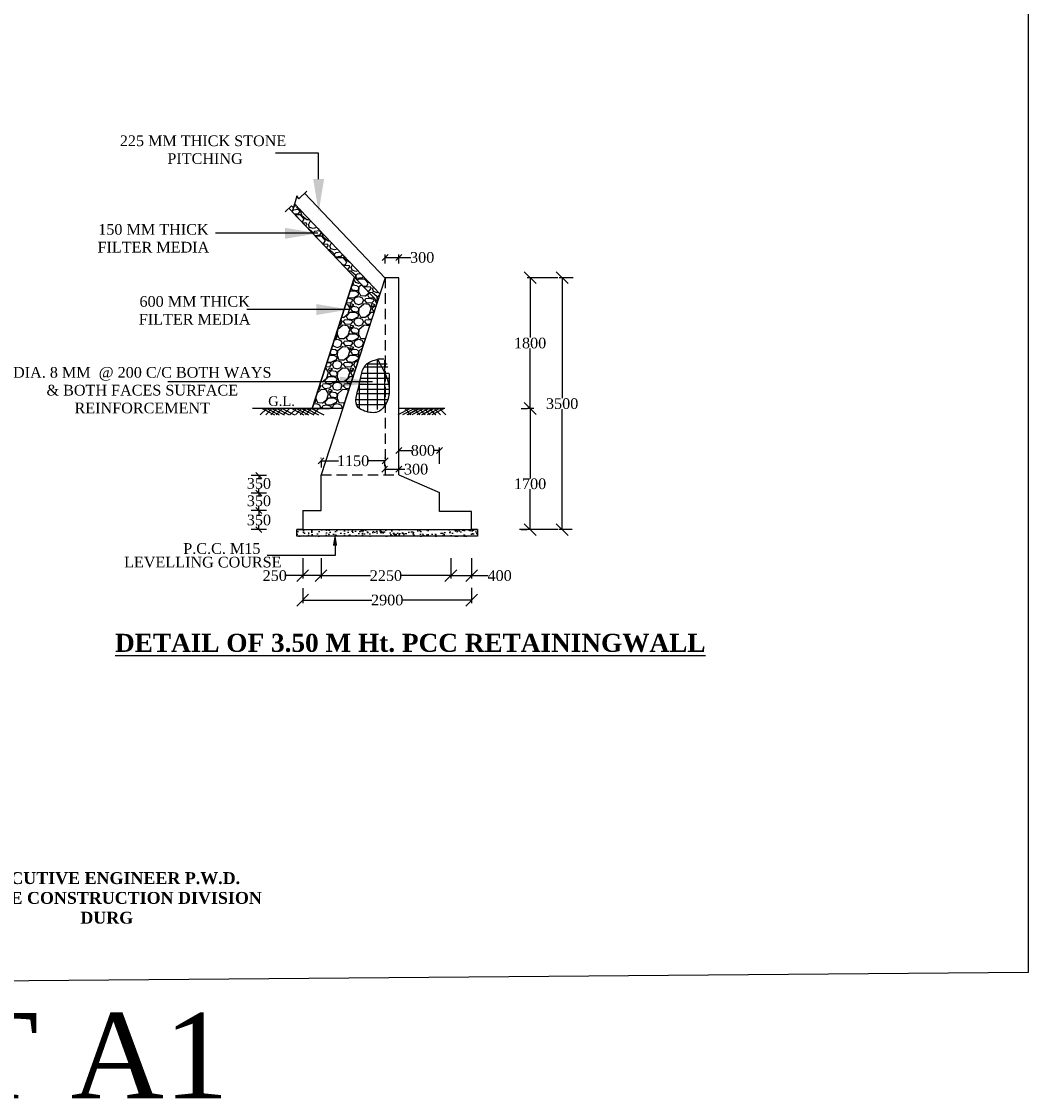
# Model space of a CAD drawing. Header units: millimetres. Extents: x -27872795 to 29991973, y -11755161 to 541449.
# Tile 21 of 37: x -19623135 to -19453624, y -11755161 to -11573823. Entities that reach past the tile are written whole.
import ezdxf

# ---------------------------------------------------------------- set-up
doc = ezdxf.new("R2010")
doc.units = ezdxf.units.MM
doc.header["$MEASUREMENT"] = 0
doc.linetypes.add('DASED', pattern=[0.375, 0.25, -0.125])
doc.styles.get("Standard").update_dxf_attribs({"font": 'times.ttf'})
doc.dimstyles.get("Standard").update_dxf_attribs({"dimtxt": 400, "dimasz": 300, "dimexe": 150, "dimexo": 100, "dimgap": 0.09, "dimtad": 1, "dimtih": 1, "dimtoh": 1, "dimdec": 0, "dimzin": 0, "dimdsep": 46, "dimtxsty": 'Standard', "dimcen": 0.09, "dimadec": 0, "dimazin": 0, "dimtfac": 1, "dimtdec": 0, "dimtofl": 0, "dimtmove": 0, "dimatfit": 3, "dimfxl": 150, "dimtolj": 1, "dimtzin": 0, "dimarcsym": 0})

# ---------------------------------------------------------------- blocks, each defined once
blk = doc.blocks.new('_Oblique')
at = {"color": 0, "linetype": 'ByBlock', "lineweight": -2}
blk.add_line((-0.5, -0.5), (0.5, 0.5), dxfattribs=at)
blk = doc.blocks.new('*D56')
at = {"color": 0, "lineweight": -2, "transparency": 16777216}
for p, q in [((-19550877, -11664181), (-19550877, -11667629)), ((-19547359, -11664181), (-19547359, -11667629)), ((-19550877, -11667129), (-19547359, -11667129)), ((-19547359, -11667129), (-19544574, -11667129))]:
    blk.add_line(p, q, dxfattribs=at)
at = {"layer": 'Defpoints', "color": 0, "lineweight": 25, "transparency": 16777216}
for p in [(-19550877, -11662681), (-19547359, -11662681), (-19550877, -11667129)]:
    blk.add_point(p, dxfattribs=at)
at = {"color": 0, "lineweight": -2, "transparency": 16777216, "xscale": 2000, "yscale": 2000, "zscale": 2000, "rotation": 180}
blk.add_blockref('_Oblique', (-19550877, -11667129), dxfattribs=at)
at = {"color": 0, "lineweight": -2, "transparency": 16777216, "xscale": 2000, "yscale": 2000, "zscale": 2000}
blk.add_blockref('_Oblique', (-19547359, -11667129), dxfattribs=at)
at = {"color": 0, "transparency": 16777216, "insert": (-19542648, -11667129), "char_height": 400, "attachment_point": 5}
blk.add_mtext('\\A1;{\\H4.5x;400}', dxfattribs=at)
blk = doc.blocks.new('*D57')
at = {"color": 0, "lineweight": -2, "transparency": 16777216}
for p, q in [((-19572719, -11665599), (-19572719, -11667629)), ((-19572719, -11667129), (-19564380, -11667129)), ((-19550877, -11667129), (-19559216, -11667129)), ((-19550877, -11665981), (-19550877, -11667629))]:
    blk.add_line(p, q, dxfattribs=at)
at = {"layer": 'Defpoints', "color": 0, "lineweight": 25, "transparency": 16777216}
for p in [(-19572719, -11664099), (-19550877, -11664481), (-19572719, -11667129)]:
    blk.add_point(p, dxfattribs=at)
at = {"color": 0, "lineweight": -2, "transparency": 16777216, "xscale": 2000, "yscale": 2000, "zscale": 2000, "rotation": 180}
blk.add_blockref('_Oblique', (-19572719, -11667129), dxfattribs=at)
at = {"color": 0, "lineweight": -2, "transparency": 16777216, "xscale": 2000, "yscale": 2000, "zscale": 2000}
blk.add_blockref('_Oblique', (-19550877, -11667129), dxfattribs=at)
at = {"color": 0, "transparency": 16777216, "insert": (-19561798, -11667129), "char_height": 400, "attachment_point": 5}
blk.add_mtext('\\A1;{\\H4.5x;2250}', dxfattribs=at)
blk = doc.blocks.new('*D58')
at = {"color": 0, "lineweight": -2, "transparency": 16777216}
for p, q in [((-19575806, -11664181), (-19575806, -11667629)), ((-19572719, -11664181), (-19572719, -11667629)), ((-19575806, -11667129), (-19578589, -11667129)), ((-19572719, -11667129), (-19575806, -11667129))]:
    blk.add_line(p, q, dxfattribs=at)
at = {"layer": 'Defpoints', "color": 0, "lineweight": 25, "transparency": 16777216}
for p in [(-19575806, -11662681), (-19572719, -11662681), (-19572719, -11667129)]:
    blk.add_point(p, dxfattribs=at)
at = {"color": 0, "lineweight": -2, "transparency": 16777216, "xscale": 2000, "yscale": 2000, "zscale": 2000, "rotation": 180}
blk.add_blockref('_Oblique', (-19575806, -11667129), dxfattribs=at)
at = {"color": 0, "lineweight": -2, "transparency": 16777216, "xscale": 2000, "yscale": 2000, "zscale": 2000}
blk.add_blockref('_Oblique', (-19572719, -11667129), dxfattribs=at)
at = {"color": 0, "transparency": 16777216, "insert": (-19580507, -11667129), "char_height": 400, "attachment_point": 5}
blk.add_mtext('\\A1;{\\H4.5x;250}', dxfattribs=at)
blk = doc.blocks.new('*D59')
at = {"color": 0, "lineweight": -2, "transparency": 16777216}
for p, q in [((-19581985, -11656144), (-19583673, -11656144)), ((-19583173, -11656144), (-19583173, -11656849)), ((-19581985, -11659384), (-19583673, -11659384)), ((-19583173, -11659384), (-19583173, -11658680))]:
    blk.add_line(p, q, dxfattribs=at)
at = {"layer": 'Defpoints', "color": 0, "lineweight": 25, "transparency": 16777216}
for p in [(-19583173, -11656144), (-19580485, -11656144), (-19580485, -11659384)]:
    blk.add_point(p, dxfattribs=at)
at = {"color": 0, "lineweight": -2, "transparency": 16777216, "xscale": 1000, "yscale": 1000, "zscale": 1000}
for p, rotation in [((-19583173, -11656144), 90), ((-19583173, -11659384), 270)]:
    blk.add_blockref('_Oblique', p, dxfattribs=dict(at, rotation=rotation))
at = {"color": 0, "transparency": 16777216, "insert": (-19583173, -11657764), "char_height": 400, "attachment_point": 5}
blk.add_mtext('\\A1;{\\H4.5x;350}', dxfattribs=at)
blk = doc.blocks.new('*D60')
at = {"color": 0, "lineweight": -2, "transparency": 16777216}
for p, q in [((-19583173, -11653212), (-19583173, -11653625)), ((-19581923, -11653212), (-19582673, -11653212)), ((-19583173, -11656144), (-19583173, -11655456)), ((-19581923, -11656144), (-19582673, -11656144))]:
    blk.add_line(p, q, dxfattribs=at)
at = {"layer": 'Defpoints', "color": 0, "lineweight": 25, "transparency": 16777216}
for p in [(-19583423, -11653212), (-19583173, -11653212), (-19583423, -11656144)]:
    blk.add_point(p, dxfattribs=at)
at = {"color": 0, "lineweight": -2, "transparency": 16777216, "xscale": 1000, "yscale": 1000, "zscale": 1000}
for p, rotation in [((-19583173, -11653212), 90), ((-19583173, -11656144), 270)]:
    blk.add_blockref('_Oblique', p, dxfattribs=dict(at, rotation=rotation))
at = {"color": 0, "transparency": 16777216, "insert": (-19583173, -11654541), "char_height": 400, "attachment_point": 5}
blk.add_mtext('\\A1;{\\H4.5x;350}', dxfattribs=at)
blk = doc.blocks.new('*D61')
at = {"color": 0, "lineweight": -2, "transparency": 16777216}
for p, q in [((-19532879, -11616956), (-19538024, -11616956)), ((-19537524, -11616956), (-19537524, -11627054)), ((-19537524, -11638984), (-19537524, -11628886)), ((-19536904, -11638984), (-19538024, -11638984))]:
    blk.add_line(p, q, dxfattribs=at)
at = {"layer": 'Defpoints', "color": 0, "lineweight": 25, "transparency": 16777216}
for p in [(-19537524, -11616956), (-19531379, -11616956), (-19535404, -11638984)]:
    blk.add_point(p, dxfattribs=at)
at = {"color": 0, "lineweight": -2, "transparency": 16777216, "xscale": 2000, "yscale": 2000, "zscale": 2000}
for p, rotation in [((-19537524, -11616956), 90), ((-19537524, -11638984), 270)]:
    blk.add_blockref('_Oblique', p, dxfattribs=dict(at, rotation=rotation))
at = {"color": 0, "transparency": 16777216, "insert": (-19537524, -11627970), "char_height": 400, "attachment_point": 5}
blk.add_mtext('\\A1;{\\H4.5x;1800}', dxfattribs=at)
blk = doc.blocks.new('*D62')
at = {"color": 0, "lineweight": -2, "transparency": 16777216}
for p, q in [((-19530295, -11616956), (-19532626, -11616956)), ((-19532126, -11616956), (-19532126, -11637254)), ((-19532126, -11659384), (-19532126, -11639086)), ((-19530414, -11659384), (-19532626, -11659384))]:
    blk.add_line(p, q, dxfattribs=at)
at = {"layer": 'Defpoints', "color": 0, "lineweight": 25, "transparency": 16777216}
for p in [(-19528795, -11616956), (-19532126, -11659384), (-19528914, -11659384)]:
    blk.add_point(p, dxfattribs=at)
at = {"color": 0, "lineweight": -2, "transparency": 16777216, "xscale": 2000, "yscale": 2000, "zscale": 2000}
for p, rotation in [((-19532126, -11616956), 90), ((-19532126, -11659384), 270)]:
    blk.add_blockref('_Oblique', p, dxfattribs=dict(at, rotation=rotation))
at = {"color": 0, "transparency": 16777216, "insert": (-19532126, -11638170), "char_height": 400, "attachment_point": 5}
blk.add_mtext('\\A1;{\\H4.5x;3500}', dxfattribs=at)
blk = doc.blocks.new('*D63')
at = {"color": 0, "lineweight": -2, "transparency": 16777216}
for p, q in [((-19575806, -11669229), (-19575806, -11671743)), ((-19547359, -11669156), (-19547359, -11671743)), ((-19575806, -11671243), (-19564164, -11671243)), ((-19547359, -11671243), (-19559000, -11671243))]:
    blk.add_line(p, q, dxfattribs=at)
at = {"layer": 'Defpoints', "color": 0, "lineweight": 25, "transparency": 16777216}
for p in [(-19575806, -11667729), (-19547359, -11667656), (-19575806, -11671243)]:
    blk.add_point(p, dxfattribs=at)
at = {"color": 0, "lineweight": -2, "transparency": 16777216, "xscale": 2000, "yscale": 2000, "zscale": 2000, "rotation": 180}
blk.add_blockref('_Oblique', (-19575806, -11671243), dxfattribs=at)
at = {"color": 0, "lineweight": -2, "transparency": 16777216, "xscale": 2000, "yscale": 2000, "zscale": 2000}
blk.add_blockref('_Oblique', (-19547359, -11671243), dxfattribs=at)
at = {"color": 0, "transparency": 16777216, "insert": (-19561582, -11671243), "char_height": 400, "attachment_point": 5}
blk.add_mtext('\\A1;{\\H4.5x;2900}', dxfattribs=at)
blk = doc.blocks.new('*D64')
at = {"color": 0, "lineweight": -2, "transparency": 16777216}
for p, q in [((-19561919, -11614543), (-19561919, -11613057)), ((-19561919, -11613557), (-19559606, -11613557)), ((-19559606, -11614543), (-19559606, -11613057)), ((-19559606, -11613557), (-19557584, -11613557))]:
    blk.add_line(p, q, dxfattribs=at)
at = {"layer": 'Defpoints', "color": 0, "lineweight": 25, "transparency": 16777216}
for p in [(-19559606, -11613557), (-19561919, -11616043), (-19559606, -11616043)]:
    blk.add_point(p, dxfattribs=at)
at = {"color": 0, "lineweight": -2, "transparency": 16777216, "xscale": 1000, "yscale": 1000, "zscale": 1000, "rotation": 180}
blk.add_blockref('_Oblique', (-19561919, -11613557), dxfattribs=at)
at = {"color": 0, "lineweight": -2, "transparency": 16777216, "xscale": 1000, "yscale": 1000, "zscale": 1000}
blk.add_blockref('_Oblique', (-19559606, -11613557), dxfattribs=at)
at = {"color": 0, "transparency": 16777216, "insert": (-19555692, -11613557), "char_height": 400, "attachment_point": 5}
blk.add_mtext('\\A1;{\\H4.5x;300}', dxfattribs=at)
blk = doc.blocks.new('*D65')
at = {"color": 0, "lineweight": -2, "transparency": 16777216}
for p, q in [((-19539024, -11638984), (-19538024, -11638984)), ((-19537524, -11638984), (-19537524, -11650752)), ((-19537524, -11659384), (-19537524, -11652588)), ((-19539024, -11659384), (-19538024, -11659384))]:
    blk.add_line(p, q, dxfattribs=at)
at = {"layer": 'Defpoints', "color": 0, "lineweight": 25, "transparency": 16777216}
for p in [(-19537524, -11638984), (-19537524, -11659384), (-19537524, -11659384)]:
    blk.add_point(p, dxfattribs=at)
at = {"color": 0, "lineweight": -2, "transparency": 16777216, "xscale": 2000, "yscale": 2000, "zscale": 2000}
for p, rotation in [((-19537524, -11638984), 90), ((-19537524, -11659384), 270)]:
    blk.add_blockref('_Oblique', p, dxfattribs=dict(at, rotation=rotation))
at = {"color": 0, "transparency": 16777216, "insert": (-19537524, -11651670), "char_height": 400, "attachment_point": 5}
blk.add_mtext('\\A1;{\\H4.5x;1700}', dxfattribs=at)
blk = doc.blocks.new('*D66')
at = {"color": 0, "lineweight": -2, "transparency": 16777216}
for p, q in [((-19583173, -11650280), (-19583173, -11650693)), ((-19581923, -11650280), (-19582673, -11650280)), ((-19583173, -11653212), (-19583173, -11652524)), ((-19581923, -11653212), (-19582673, -11653212))]:
    blk.add_line(p, q, dxfattribs=at)
at = {"layer": 'Defpoints', "color": 0, "lineweight": 25, "transparency": 16777216}
for p in [(-19583423, -11650280), (-19583173, -11650280), (-19583423, -11653212)]:
    blk.add_point(p, dxfattribs=at)
at = {"color": 0, "lineweight": -2, "transparency": 16777216, "xscale": 1000, "yscale": 1000, "zscale": 1000}
for p, rotation in [((-19583173, -11650280), 90), ((-19583173, -11653212), 270)]:
    blk.add_blockref('_Oblique', p, dxfattribs=dict(at, rotation=rotation))
at = {"color": 0, "transparency": 16777216, "insert": (-19583173, -11651608), "char_height": 400, "attachment_point": 5}
blk.add_mtext('\\A1;{\\H4.5x;350}', dxfattribs=at)
blk = doc.blocks.new('*D67')
at = {"color": 0, "lineweight": -2, "transparency": 16777216}
for p, q in [((-19559606, -11648026), (-19559606, -11645537)), ((-19559606, -11646037), (-19557433, -11646037)), ((-19552761, -11646037), (-19553701, -11646037)), ((-19552761, -11648274), (-19552761, -11645537))]:
    blk.add_line(p, q, dxfattribs=at)
at = {"layer": 'Defpoints', "color": 0, "lineweight": 25, "transparency": 16777216}
for p in [(-19559606, -11646037), (-19559606, -11649526), (-19552761, -11649774)]:
    blk.add_point(p, dxfattribs=at)
at = {"color": 0, "lineweight": -2, "transparency": 16777216, "xscale": 1000, "yscale": 1000, "zscale": 1000, "rotation": 180}
blk.add_blockref('_Oblique', (-19559606, -11646037), dxfattribs=at)
at = {"color": 0, "lineweight": -2, "transparency": 16777216, "xscale": 1000, "yscale": 1000, "zscale": 1000}
blk.add_blockref('_Oblique', (-19552761, -11646037), dxfattribs=at)
at = {"color": 0, "transparency": 16777216, "insert": (-19555567, -11646037), "char_height": 400, "attachment_point": 5}
blk.add_mtext('\\A1;{\\H4.5x;800}', dxfattribs=at)
blk = doc.blocks.new('*D68')
at = {"color": 0, "lineweight": -2, "transparency": 16777216}
for p, q in [((-19572719, -11647402), (-19572719, -11647292)), ((-19561919, -11647402), (-19561919, -11647292)), ((-19572719, -11647792), (-19569774, -11647792)), ((-19561919, -11647792), (-19564865, -11647792))]:
    blk.add_line(p, q, dxfattribs=at)
at = {"layer": 'Defpoints', "color": 0, "lineweight": 25, "transparency": 16777216}
for p in [(-19572719, -11647792), (-19572719, -11648902), (-19561919, -11648902)]:
    blk.add_point(p, dxfattribs=at)
at = {"color": 0, "lineweight": -2, "transparency": 16777216, "xscale": 1000, "yscale": 1000, "zscale": 1000, "rotation": 180}
blk.add_blockref('_Oblique', (-19572719, -11647792), dxfattribs=at)
at = {"color": 0, "lineweight": -2, "transparency": 16777216, "xscale": 1000, "yscale": 1000, "zscale": 1000}
blk.add_blockref('_Oblique', (-19561919, -11647792), dxfattribs=at)
at = {"color": 0, "transparency": 16777216, "insert": (-19567319, -11647792), "char_height": 400, "attachment_point": 5}
blk.add_mtext('\\A1;{\\H4.5x;1150}', dxfattribs=at)
blk = doc.blocks.new('*D69')
at = {"color": 0, "lineweight": -2, "transparency": 16777216}
for p, q in [((-19562006, -11647706), (-19562006, -11648706)), ((-19559606, -11648626), (-19559606, -11648706)), ((-19562006, -11649206), (-19559606, -11649206)), ((-19559606, -11649206), (-19558606, -11649206))]:
    blk.add_line(p, q, dxfattribs=at)
at = {"layer": 'Defpoints', "color": 0, "lineweight": 25, "transparency": 16777216}
for p in [(-19562006, -11649206), (-19559606, -11649206), (-19559606, -11650126)]:
    blk.add_point(p, dxfattribs=at)
at = {"color": 0, "lineweight": -2, "transparency": 16777216, "xscale": 1000, "yscale": 1000, "zscale": 1000, "rotation": 180}
blk.add_blockref('_Oblique', (-19562006, -11649206), dxfattribs=at)
at = {"color": 0, "lineweight": -2, "transparency": 16777216, "xscale": 1000, "yscale": 1000, "zscale": 1000}
blk.add_blockref('_Oblique', (-19559606, -11649206), dxfattribs=at)
at = {"color": 0, "transparency": 16777216, "insert": (-19556713, -11649206), "char_height": 400, "attachment_point": 5}
blk.add_mtext('\\A1;{\\H4.5x;300}', dxfattribs=at)

msp = doc.modelspace()

# ---------------------------------------------------------------- hatches: boundary and pattern name
h = msp.add_hatch()
h.set_pattern_fill('GRAVEL', scale=3600, style=0)
h.set_pattern_definition([(311.9872, (-18514663.72, -11579228.61), (28799.993636, -32400.00483), [484.33, -47948.717]), (355.0303, (-18514339.72, -11579588.61), (-43200.003785, 3599.968705), [831.125, -82281.33]), (47.4896, (-18513511.72, -11579660.61), (-35999.966586, -39600.031226), [586.037, -58017.715]), (272.7263, (-18512107.72, -11580560.61), (-3599.985664, 72000.001062), [756.857, -74928.809]), (247.1663, (-18512071.72, -11581316.61), (18000.03566, 43199.987082), [742.158, -73473.743]), (182.7263, (-18512359.72, -11582000.61), (72000.001062, 3599.985664), [756.857, -74928.809]), (142.3058, (-18513115.72, -11582036.61), (46800.026444, -35999.965459), [1000.904, -99089.456]), (107.7447, (-18513907.72, -11581424.61), (-25200.038746, 79199.986432), [944.957, -93550.756]), (58.5704, (-18514195.72, -11580524.61), (28800.029643, 46799.982131), [759.42, -75182.663]), (4.7636, (-18513799.72, -11579876.6), (-39600.00341, -3599.96952), [866.995, -42482.747]), (317.6026, (-18512935.72, -11579804.61), (43200.026464, -39599.971495), [1121.213, -111000.15]), (41.1859, (-18515671.72, -11580596.6), (25200.01061, 21599.99033), [382.684, -37885.838]), (8.5308, (-18515383.72, -11580344.61), (-46799.993825, -7200.028476), [728.053, -72077.44]), (315, (-18514663.7, -11580236.6), (4e-13, -3600.001), [509.116, -4582.051]), (336.8014, (-18514411.7, -11579804.6), (-17999.99903, 7200.00477), [274.169, -27142.614]), (248.1986, (-18514159.7, -11579912.6), (3599.99968, 10800.001), [387.731, -18998.863]), (149.0362, (-18514303.7, -11580272.6), (-10799.99288, 7200.00894), [629.744, -20361.683]), (18.4349, (-18514843.7, -11579948.6), (-7200.0016, -3599.9943), [455.368, -10928.833]), (163.6105, (-18512071.72, -11579912.61), (-36000.007914, 10799.973755), [637.92, -63154.242]), (109.6538, (-18512683.72, -11579732.61), (14399.98289, -39600.00769), [535.18, -52982.669]), (246.8014, (-18514843.7, -11579228.6), (7200.00477, 17999.99903), [548.334, -26868.449]), (196.3895, (-18515059.72, -11579732.61), (36000.007914, 10799.973755), [637.92, -63154.242]), (200.556, (-18512071.72, -11582144.6), (18000.00664, 7199.98559), [615.168, -30143.246]), (245.2249, (-18512647.72, -11582360.61), (17999.97188, 39600.01232), [515.441, -51028.715]), (113.1986, (-18514879.7, -11582828.6), (-7200.00477, 17999.99903), [548.334, -26868.449]), (162.646, (-18515095.72, -11582324.61), (46800.00727, -14399.98021), [603.472, -59743.526]), (110.556, (-18513115.72, -11582828.6), (7199.98559, -18000.00664), [307.584, -30450.83]), (78.6901, (-18514663.7, -11582828.6), (3599.99148, 14400.0027), [183.564, -18172.904]), (14.0362, (-18514627.7, -11582648.6), (-10800.002, -3599.993), [742.158, -14101.02]), (353.991, (-18513907.72, -11582468.61), (-35999.999103, 3599.997543), [687.78, -68090.123]), (236.3099, (-18514303.7, -11580596.6), (3600.0048, 7199.9984), [519.199, -12460.784]), (186.8428, (-18514591.72, -11581028.61), (-61199.997716, -7200.028793), [906.458, -89739.227]), (119.0546, (-18515491.72, -11581136.6), (14400.0001, -25200.00138), [370.642, -36693.626]), (90, (-18515671.7, -11580812.6), (3600, 3600), [216, -3384]), (59.7436, (-18513835.72, -11582360.61), (-14399.98159, -25200.00884), [500.126, -49512.672]), (131.9872, (-18513583.72, -11581928.61), (-28799.993636, 32400.00483), [968.659, -47464.387]), (180, (-18514231.7, -11581208.6), (-3600, 3600), [936, -2664]), (214.6952, (-18515167.72, -11581208.61), (35999.97933, 25200.030995), [569.21, -56351.786]), (285.9454, (-18515635.7, -11581532.6), (3599.9996, -14400.00046), [524.167, -25684.229]), (332.354, (-18515491.72, -11582036.61), (68399.984906, -36000.027767), [853.434, -84490.106]), (4.5739, (-18514735.72, -11582432.61), (46800.00201, 3599.981284), [902.876, -89384.666])])
h.paths.add_polyline_path([(-19563226.9, -11620971.2), (-19562798.8, -11619656.3), (-19577159.8, -11604491), (-19577552.3, -11605843.5)])
h = msp.add_hatch()
h.set_pattern_fill('GRAVEL', scale=3600, style=0)
h.set_pattern_definition([(228.0128, (-22325007.15, -10116031.29), (-28799.993636, -32400.00483), [484.3296, -47948.717]), (184.9697, (-22325331.15, -10116391.29), (43200.0037855, 3599.968705), [831.125, -82281.33]), (132.5104, (-22326159.15, -10116463.29), (35999.966586, -39600.031226), [586.037, -58017.715]), (267.2737, (-22327563.15, -10117363.29), (3599.985664, 72000.001062), [756.857, -74928.809]), (292.8337, (-22327599.15, -10118119.29), (-18000.03566, 43199.987082), [742.158, -73473.743]), (357.2737, (-22327311.15, -10118803.29), (-72000.001062, 3599.985664), [756.857, -74928.809]), (37.6942, (-22326555.15, -10118839.29), (-46800.026444, -35999.9654586), [1000.9044, -99089.4564]), (72.2553, (-22325763.15, -10118227.29), (25200.038746, 79199.9864325), [944.9568, -93550.7556]), (121.4296, (-22325475.15, -10117327.29), (-28800.029643, 46799.982131), [759.42, -75182.663]), (175.2364, (-22325871.15, -10116679.3), (39600.003407, -3599.969518), [866.995, -42482.747]), (222.3974, (-22326735.15, -10116607.29), (-43200.026464, -39599.9714953), [1121.2128, -111000.15]), (138.8141, (-22323999.15, -10117399.3), (-25200.01061, 21599.990328), [382.6836, -37885.8384]), (171.4692, (-22324287.15, -10117147.29), (46799.993825, -7200.028476), [728.053, -72077.4396]), (225, (-22325007.1, -10117039.3), (-4e-13, -3600.0011), [509.1156, -4582.051]), (203.1986, (-22325259.15, -10116607.3), (17999.99903, 7200.00477), [274.169, -27142.614]), (291.8014, (-22325511.15, -10116715.3), (-3599.99968, 10800.00098), [387.731, -18998.863]), (30.9638, (-22325367.15, -10117075.3), (10799.99288, 7200.00894), [629.7444, -20361.683]), (161.5651, (-22324827.1, -10116751.3), (7200.00156, -3599.99425), [455.3676, -10928.833]), (16.3895, (-22327599.15, -10116715.29), (36000.007914, 10799.973755), [637.92, -63154.242]), (70.3462, (-22326987.15, -10116535.29), (-14399.98289, -39600.007688), [535.1796, -52982.669]), (293.1986, (-22324827.15, -10116031.3), (-7200.00477, 17999.99903), [548.334, -26868.449]), (343.6105, (-22324611.15, -10116535.29), (-36000.007914, 10799.973755), [637.92, -63154.242]), (339.444, (-22327599.15, -10118947.3), (-18000.00664, 7199.985587), [615.168, -30143.2464]), (294.7751, (-22327023.15, -10119163.29), (-17999.971881, 39600.012319), [515.441, -51028.715]), (66.8014, (-22324791.15, -10119631.3), (7200.00477, 17999.99903), [548.334, -26868.449]), (17.354, (-22324575.15, -10119127.29), (-46800.007269, -14399.980208), [603.4716, -59743.5264]), (69.444, (-22326555.15, -10119631.3), (-7199.985587, -18000.00664), [307.584, -30450.8304]), (101.3099, (-22325007.15, -10119631.3), (-3599.99148, 14400.00271), [183.564, -18172.9044]), (165.9638, (-22325043.15, -10119451.3), (10800.00197, -3599.993), [742.158, -14101.02]), (186.009, (-22325763.15, -10119271.29), (35999.999103, 3599.997543), [687.78, -68090.123]), (303.6901, (-22325367.1, -10117399.3), (-3600.0048, 7199.9984), [519.199, -12460.7844]), (353.1572, (-22325079.15, -10117831.29), (61199.997716, -7200.0287925), [906.4584, -89739.2268]), (60.9454, (-22324179.15, -10117939.3), (-14400.000098, -25200.001384), [370.6416, -36693.6264]), (90, (-22323999, -10117615.3), (-3600, 3600), [216, -3384]), (120.2564, (-22325835.15, -10119163.29), (14399.981592, -25200.008841), [500.1264, -49512.672]), (48.0128, (-22326087.15, -10118731.29), (28799.993636, 32400.00483), [968.659, -47464.387]), (0, (-22325439, -10118011.3), (3600, 3600), [936, -2664]), (325.3048, (-22324503.15, -10118011.29), (-35999.979332, 25200.030995), [569.2104, -56351.7864]), (254.0546, (-22324035.15, -10118335.3), (-3599.9996, -14400.000456), [524.167, -25684.229]), (207.646, (-22324179.15, -10118839.29), (-68399.984906, -36000.0277674), [853.434, -84490.1064]), (175.4261, (-22324935.15, -10119235.29), (-46800.00201, 3599.981284), [902.8764, -89384.6664])])
h.paths.add_polyline_path([(-19574214.2, -11638984.4), (-19569091.8, -11638984.4), (-19563226.9, -11620971.2), (-19567091.9, -11616889.8)])
h = msp.add_hatch()
h.set_pattern_fill('AR-CONC', scale=240, style=0)
h.set_pattern_definition([(50, (-22327599.1, -10119631.3), (1721.42444, -150.6051), [180, -1980]), (355, (-22327599.1, -10119631.3), (-333.0032, 1805.2611), [144, -1584]), (100.4514, (-22327455.7, -10119643.8), (1388.4225, 1654.6549), [152.9765, -1682.7411]), (46.1842, (-22327599.1, -10119151.3), (2561.3785, -397.2456), [270, -2970]), (96.6356, (-22327385.7, -10119184.4), (2243.1905, 2337.8829), [229.4647, -2524.1112]), (351.1842, (-22327599.1, -10119151.3), (2243.1887, 2337.8846), [216, -2376]), (21, (-22327359.1, -10119271.3), (1432.5769, -966.28534), [180, -1980]), (326, (-22327359.1, -10119271.3), (583.9568, 1740.3601), [144, -1584]), (71.4514, (-22327239.8, -10119351.8), (2016.5343, 774.0732), [152.9765, -1682.7411]), (37.5, (-22327599.15, -10119631.3), (29.18365, 798.94525), [0, -1564.8, 0, -1608, 0, -1590]), (7.5, (-22327599.15, -10119631.3), (631.3669, 946.5881), [0, -916.8, 0, -1528.8, 0, -606]), (327.5, (-22328134.35, -10119631.3), (1281.17385, -54.13169), [0, -600, 0, -1872, 0, -2484]), (317.5, (-22328374.3, -10119631.3), (1399.6468, 240.25196), [0, -780, 0, -1243.2, 0, -1764])])
h.paths.add_polyline_path([(-19546377.8, -11660506.9), (-19546377.8, -11659384.4), (-19576786.3, -11659384.4), (-19576786.3, -11660506.9)])

# ---------------------------------------------------------------- linework, layer by layer
at = {"color": 7}
for p, q in [((-19573121, -11595965.6), (-19580367.2, -11595965.6)), ((-19573121, -11600362.4), (-19573121, -11595965.6)), ((-19576784.3, -11603197.4), (-19577360.3, -11605181.9)), ((-19576445.4, -11603654.4), (-19576784.3, -11603197.4)), ((-19575089.1, -11602370), (-19576445.4, -11603654.4)), ((-19561942.5, -11617026.4), (-19575475.3, -11602735.7)), ((-19577690.4, -11604833.4), (-19578775.8, -11605861.2)), ((-19563226.9, -11620971.2), (-19578121.9, -11605242)), ((-19577360.3, -11605181.9), (-19577690.4, -11604833.4)), ((-19562798.8, -11619656.3), (-19577159.8, -11604491)), ((-19573257.5, -11609485.8), (-19590461.1, -11609485.8)), ((-19562901.6, -11612365.7), (-19562901.6, -11612365.7)), ((-19562901.6, -11612365.7), (-19562901.6, -11612365.7)), ((-19567091.9, -11616889.8), (-19574214.2, -11638984.4)), ((-19561919.5, -11616955.7), (-19572719.5, -11650126.1)), ((-19559605.6, -11616955.7), (-19561919.5, -11616955.7)), ((-19559605.6, -11643955.7), (-19559605.6, -11616955.7)), ((-19567976.3, -11622318.9), (-19585179.9, -11622318.9)), ((-19559605.6, -11650126.1), (-19559605.6, -11622997.8)), ((-19563240.8, -11630704.8), (-19563240.8, -11639175.9)), ((-19562163.7, -11630654), (-19563155.7, -11630654)), ((-19562033.7, -11630780.4), (-19562033.7, -11638682.8)), ((-19561448.1, -11632017.4), (-19565483.5, -11632017.4)), ((-19561606.9, -11631533), (-19565101.3, -11631533)), ((-19564886.7, -11631361.3), (-19564886.7, -11639504.8)), ((-19564074.1, -11634515.1), (-19598481.3, -11634515.1)), ((-19561148.2, -11633954.8), (-19566071.7, -11633954.8)), ((-19561234.7, -11633075.8), (-19565883.1, -11633075.8)), ((-19561229, -11633117.8), (-19561229, -11636301.7)), ((-19561171.8, -11635791.8), (-19566468.9, -11635791.8)), ((-19561126.8, -11634912.8), (-19566343.2, -11634912.8)), ((-19566313.3, -11634912.8), (-19566313.3, -11638948)), ((-19561481.9, -11637496), (-19566774.1, -11637496)), ((-19561301.2, -11636538.1), (-19566686.2, -11636538.1)), ((-19571248.6, -11638984.4), (-19584257.3, -11638984.4)), ((-19581837.9, -11638997), (-19582935.2, -11640058.1)), ((-19582621.9, -11638997), (-19580556.2, -11640058.1)), ((-19580978.3, -11638997), (-19582009.2, -11640058.1)), ((-19581837.9, -11638997), (-19579772.2, -11640058.1)), ((-19580170.3, -11638997), (-19581185.4, -11640058.1)), ((-19580978.3, -11638997), (-19578912.6, -11640058.1)), ((-19579265.1, -11638997), (-19580283.5, -11640058.1)), ((-19580170.3, -11638997), (-19578104.6, -11640058.1)), ((-19579265.1, -11638997), (-19577199.4, -11640058.1)), ((-19578031.9, -11638997), (-19579065.4, -11640058.1)), ((-19576870.5, -11638997), (-19577967.8, -11640058.1)), ((-19577654.5, -11638997), (-19575588.8, -11640058.1)), ((-19576010.8, -11638997), (-19577041.8, -11640058.1)), ((-19576870.5, -11638997), (-19574804.7, -11640058.1)), ((-19575202.9, -11638997), (-19576218, -11640058.1)), ((-19576216.5, -11638984.4), (-19571248.6, -11638984.4)), ((-19576010.8, -11638997), (-19573945.1, -11640058.1)), ((-19574297.7, -11638997), (-19575316.1, -11640058.1)), ((-19575202.9, -11638997), (-19573137.2, -11640058.1)), ((-19574297.7, -11638997), (-19572232, -11640058.1)), ((-19573064.5, -11638997), (-19574097.9, -11640058.1)), ((-19561843.3, -11638375.1), (-19566745.3, -11638375.1)), ((-19557728.7, -11638959.8), (-19559794.4, -11640020.9)), ((-19551899.1, -11638984.4), (-19559605.6, -11638984.4)), ((-19556920.7, -11638959.8), (-19558986.4, -11640020.9)), ((-19558633.9, -11638959.8), (-19557615.5, -11640020.9)), ((-19556180.9, -11638995.8), (-19558246.6, -11640056.9)), ((-19556061.1, -11638959.8), (-19558126.8, -11640020.9)), ((-19555372.9, -11638995.8), (-19557438.6, -11640056.9)), ((-19557086, -11638995.8), (-19556067.7, -11640056.9)), ((-19554513.3, -11638995.8), (-19556579, -11640056.9)), ((-19556180.9, -11638995.8), (-19555165.7, -11640056.9)), ((-19553729.2, -11638995.8), (-19555794.9, -11640056.9)), ((-19553645.1, -11638959.8), (-19555710.8, -11640020.9)), ((-19555372.9, -11638995.8), (-19554342, -11640056.9)), ((-19555358.2, -11638959.8), (-19554339.9, -11640020.9)), ((-19552785.5, -11638959.8), (-19554851.2, -11640020.9)), ((-19554513.3, -11638995.8), (-19553415.9, -11640056.9)), ((-19554453.1, -11638959.8), (-19553437.9, -11640020.9)), ((-19552001.4, -11638959.8), (-19554067.2, -11640020.9)), ((-19553645.1, -11638959.8), (-19552614.2, -11640020.9)), ((-19552785.5, -11638959.8), (-19551688.1, -11640020.9)), ((-19572719.5, -11647701.7), (-19572719.5, -11648913.9)), ((-19581896, -11650280), (-19584451, -11650280)), ((-19572719.5, -11656144.4), (-19572719.5, -11650126.1)), ((-19559605.6, -11650126.1), (-19552760.7, -11653135.2)), ((-19581896, -11653212.2), (-19584451, -11653212.2)), ((-19552760.7, -11656298.3), (-19552760.7, -11653135.2)), ((-19581896, -11656144.4), (-19584451, -11656144.4)), ((-19575805.6, -11656144.4), (-19575805.6, -11659384.4)), ((-19575805.6, -11656144.4), (-19572719.5, -11656144.4)), ((-19547358.6, -11656298.3), (-19552760.7, -11656298.3)), ((-19547358.6, -11659384.4), (-19547358.6, -11656298.3)), ((-19581896, -11659384.4), (-19584451, -11659384.4)), ((-19575805.6, -11659384.4), (-19576786.3, -11659384.4)), ((-19575805.6, -11659384.4), (-19547358.6, -11659384.4)), ((-19546377.8, -11659384.4), (-19547358.6, -11659384.4)), ((-19532814.3, -11659384.4), (-19539323.7, -11659384.4)), ((-19570358.9, -11662063.6), (-19570358.9, -11663714.1)), ((-19570358.9, -11663714.1), (-19581771.5, -11663714.1))]:
    msp.add_line(p, q, dxfattribs=at)
at = {"color": 7, "linetype": 'DASED', "ltscale": 7000}
for p, q in [((-19561919.5, -11616955.7), (-19561919.5, -11650126.1)), ((-19572719.5, -11650126.1), (-19559605.6, -11650126.1))]:
    msp.add_line(p, q, dxfattribs=at)
at = {"color": 0, "lineweight": 25, "ltscale": 2000}
msp.add_lwpolyline([(-20025824.2, -11738644.8), (-19453623.8, -11733920.6), (-19453623.8, -11376942.8), (-20025824.2, -11381667)], close=True, dxfattribs=at)
at = {"color": 7}
for points in [[(-19562798.8, -11619656.3), (-19577159.8, -11604491), (-19577552.3, -11605843.5), (-19563226.9, -11620971.2)], [(-19574214.2, -11638984.4), (-19567091.9, -11616889.8), (-19563226.9, -11620971.2), (-19569091.8, -11638984.4), (-19574214.2, -11638984.4)]]:
    msp.add_lwpolyline(points, dxfattribs=at)
msp.add_lwpolyline([(-19576786.3, -11659384.4), (-19546377.8, -11659384.4), (-19546377.8, -11660506.9), (-19576786.3, -11660506.9)], close=True, dxfattribs=at)
at = {"color": 7, "end_tangent": (-0.80040853, -0.5994549)}
msp.add_spline([(-19563217.3, -11630698), (-19565021.8, -11631463.4), (-19566284.5, -11634982.9), (-19566478, -11638800.2), (-19565389.9, -11639408.2), (-19563154.8, -11639557.1), (-19561424.5, -11637295), (-19563217.3, -11630698)], degree=3, dxfattribs=at)
at = {"color": 7}
for points in [[(-19572202.5, -11600362.4), (-19573121, -11605873.7), (-19574039.6, -11600362.4)], [(-19578768.7, -11608567.2), (-19573257.5, -11609485.8), (-19578768.7, -11610404.3)], [(-19573487.6, -11621400.4), (-19567976.3, -11622318.9), (-19573487.6, -11623237.5)], [(-19569585.3, -11633596.6), (-19564074.1, -11634515.1), (-19569585.3, -11635433.6)], [(-19570717.8, -11662063.6), (-19570358.9, -11659910.8), (-19570000.1, -11662063.6)]]:
    msp.add_solid(points, dxfattribs=at)

# ---------------------------------------------------------------- texts
for s, p in [('P.C.C. M15', (-19595908, -11663456.1)), ('LEVELLING COURSE', (-19605872.3, -11665744.5))]:
    msp.add_text(s, height=1800, dxfattribs=at).set_placement(p)
at = {"color": 7, "attachment_point": 2}
for s, insert, char_height, width in [('225 MM THICK STONE \\P PITCHING ', (-19592583.6, -11593002.8), 1800, 45078.01), ('150 MM THICK FILTER MEDIA', (-19600934.5, -11607916.9), 1800, 24562.945), ('600 MM THICK FILTER MEDIA', (-19593990, -11620054.8), 1800, 24562.945), ('DIA. 8 MM  @ 200 C/C BOTH WAYS & BOTH FACES SURFACE REINFORCEMENT', (-19602808.3, -11631994.9), 1800, 43438.832), ('{\\fTimes New Roman|b1|i0|c0|p18;\\LDETAIL OF 3.50 M Ht. PCC RETAININGWALL}', (-19557692, -11676919.8), 3037.5, 109433.206), ('{\\fTimes New Roman|b1|i0|c0|p18;EXECUTIVE ENGINEER P.W.D. BRIDGE CONSTRUCTION DIVISION DURG}', (-19608786.8, -11717054.9), 2000, 55669.242), (' PRINT A1', (-19638411.2, -11740761.2), 14400, 311470.621)]:
    msp.add_mtext(s, dxfattribs=dict(at, insert=insert, char_height=char_height, width=width))
at = {"color": 7, "insert": (-19579368.5, -11637760.5), "char_height": 1620, "attachment_point": 5}
msp.add_mtext('\\A1;G.L.', dxfattribs=at)

# ---------------------------------------------------------------- dimensions: what is measured, and where the dimension line sits
at = {"color": 7}
for base, p1, p2, text, override, picture, middle in [((-19559605.6, -11613557), (-19561919.5, -11616042.6), (-19559605.6, -11616042.6), '{\\H4.5x;300}', {"dimasz": 1000, "dimexe": 500, "dimexo": 1500, "dimtad": 0, "dimblk1": 'Oblique', "dimblk2": 'Oblique', "dimsah": 1}, '*D64', (-19555691.8, -11613557)), ((-19559605.6, -11646037.4), (-19552760.7, -11649774.1), (-19559605.6, -11649526.1), '{\\H4.5x;800}', {"dimasz": 1000, "dimexe": 500, "dimexo": 1500, "dimtad": 0, "dimblk1": 'Oblique', "dimblk2": 'Oblique', "dimsah": 1}, '*D67', (-19555567, -11646037.4)), ((-19572719.5, -11647792.3), (-19561919.5, -11648901.7), (-19572719.5, -11648901.7), '{\\H4.5x;1150}', {"dimasz": 1000, "dimexe": 500, "dimexo": 1500, "dimtad": 0, "dimblk1": 'Oblique', "dimblk2": 'Oblique', "dimsah": 1}, '*D68', (-19567319.5, -11647792.3)), ((-19572719.5, -11667128.8), (-19575805.6, -11662680.8), (-19572719.5, -11662680.8), '{\\H4.5x;250}', {"dimasz": 2000, "dimexe": 500, "dimexo": 1500, "dimtad": 0, "dimblk1": 'Oblique', "dimblk2": 'Oblique', "dimsah": 1}, '*D58', (-19580506.6, -11667128.8)), ((-19550876.9, -11667128.8), (-19547358.6, -11662680.8), (-19550876.9, -11662680.8), '{\\H4.5x;400}', {"dimasz": 2000, "dimexe": 500, "dimexo": 1500, "dimtad": 0, "dimblk1": 'Oblique', "dimblk2": 'Oblique', "dimsah": 1}, '*D56', (-19542648.2, -11667128.8))]:
    dim = msp.add_linear_dim(base=base, p1=p1, p2=p2, text=text, dimstyle='Standard', override=override, dxfattribs=at)
    dim.commit()
    dim.dimension.update_dxf_attribs({"geometry": picture, "text_midpoint": middle, "dimtype": 160})
for base, p1, p2, text, override, picture, middle in [((-19537523.7, -11616955.7), (-19535403.6, -11638984.4), (-19531379.4, -11616955.7), '{\\H4.5x;1800}', {"dimasz": 2000, "dimexe": 500, "dimexo": 1500, "dimtad": 0, "dimblk1": 'Oblique', "dimblk2": 'Oblique', "dimsah": 1}, '*D61', (-19537523.7, -11627970)), ((-19532126.3, -11659384.4), (-19528795.1, -11616955.7), (-19528914.5, -11659384.4), '{\\H4.5x;3500}', {"dimasz": 2000, "dimexe": 500, "dimexo": 1500, "dimtad": 0, "dimblk1": 'Oblique', "dimblk2": 'Oblique', "dimsah": 1}, '*D62', (-19532126.3, -11638170)), ((-19583173.5, -11656144.4), (-19580485.5, -11659384.4), (-19580485.5, -11656144.4), '{\\H4.5x;350}', {"dimasz": 1000, "dimexe": 500, "dimexo": 1500, "dimtad": 0, "dimblk1": 'Oblique', "dimblk2": 'Oblique', "dimsah": 1}, '*D59', (-19583173.5, -11657764.4))]:
    dim = msp.add_linear_dim(base=base, p1=p1, p2=p2, angle=90, text=text, dimstyle='Standard', override=override, dxfattribs=at)
    dim.commit()
    dim.dimension.update_dxf_attribs({"geometry": picture, "text_midpoint": middle})
for base, p1, p2, text, override, picture, middle in [((-19537523.7, -11659384.4), (-19537523.7, -11638984.4), (-19537523.7, -11659384.4), '{\\H4.5x;1700}', {"dimasz": 2000, "dimexe": 500, "dimexo": 1500, "dimtad": 0, "dimblk1": 'Oblique', "dimblk2": 'Oblique', "dimsah": 1}, '*D65', (-19537523.7, -11651670)), ((-19583173.5, -11650280), (-19583422.9, -11653212.2), (-19583422.9, -11650280), '{\\H4.5x;350}', {"dimasz": 1000, "dimexe": 500, "dimexo": 1500, "dimtad": 0, "dimblk1": 'Oblique', "dimblk2": 'Oblique', "dimsah": 1}, '*D66', (-19583173.5, -11651608.4)), ((-19583173.5, -11653212.2), (-19583422.9, -11656144.4), (-19583422.9, -11653212.2), '{\\H4.5x;350}', {"dimasz": 1000, "dimexe": 500, "dimexo": 1500, "dimtad": 0, "dimblk1": 'Oblique', "dimblk2": 'Oblique', "dimsah": 1}, '*D60', (-19583173.5, -11654540.6))]:
    dim = msp.add_linear_dim(base=base, p1=p1, p2=p2, angle=90, text=text, dimstyle='Standard', override=override, dxfattribs=at)
    dim.commit()
    dim.dimension.update_dxf_attribs({"geometry": picture, "text_midpoint": middle, "dimtype": 160})
for base, p1, p2, text, override, picture, middle in [((-19559605.6, -11649206.5), (-19562005.6, -11649206.5), (-19559605.6, -11650126.1), '{\\H4.5x;300}', {"dimasz": 1000, "dimexe": 500, "dimexo": 1500, "dimtad": 0, "dimblk1": 'Oblique', "dimblk2": 'Oblique', "dimsah": 1}, '*D69', (-19556713.3, -11649206.5)), ((-19572719.5, -11667128.8), (-19550876.9, -11664480.8), (-19572719.5, -11664099.5), '{\\H4.5x;2250}', {"dimasz": 2000, "dimexe": 500, "dimexo": 1500, "dimtad": 0, "dimblk1": 'Oblique', "dimblk2": 'Oblique', "dimsah": 1}, '*D57', (-19561798.2, -11667128.8)), ((-19575805.6, -11671242.7), (-19547358.6, -11667655.6), (-19575805.6, -11667728.8), '{\\H4.5x;2900}', {"dimasz": 2000, "dimexe": 500, "dimexo": 1500, "dimtad": 0, "dimblk1": 'Oblique', "dimblk2": 'Oblique', "dimsah": 1}, '*D63', (-19561582.1, -11671242.7))]:
    dim = msp.add_linear_dim(base=base, p1=p1, p2=p2, text=text, dimstyle='Standard', override=override, dxfattribs=at)
    dim.commit()
    dim.dimension.update_dxf_attribs({"geometry": picture, "text_midpoint": middle})

doc.saveas('drawing.dxf')
